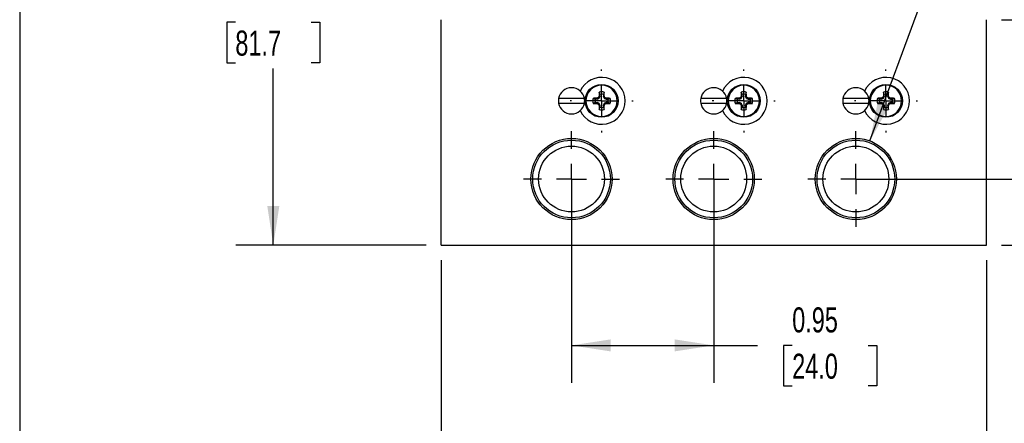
# Model space of a CAD drawing. Header units: inches. Extents: x 0.5 to 22.3, y 0.5 to 16.5.
# Tile 2 of 21: x 0.5 to 7, y 4.2 to 6.9. Entities that reach past the tile are written whole.
import ezdxf

# ---------------------------------------------------------------- set-up
doc = ezdxf.new("R2010")
doc.units = ezdxf.units.IN
doc.header["$LTSCALE"] = 2
doc.header["$MEASUREMENT"] = 0
doc.linetypes.add('SLD-Center', pattern=[0.75, 0.6, -0.05, 0.05, -0.05])
doc.linetypes.add('SLD-Solid', pattern=[0])
doc.layers.add('CENTER', color=40, linetype='SLD-Center')
doc.layers.add('DIMENSIONS', color=140, linetype='SLD-Solid', lineweight=25)
doc.layers.add('TEXT', color=140, linetype='SLD-Solid', lineweight=25)
doc.styles.add('SLDTEXTSTYLE0', font='TXT', dxfattribs={"width": 0.7})
doc.dimstyles.new('SLDDIMSTYLE0', dxfattribs={"dimtxt": 0.169922, "dimasz": 0.26, "dimexe": 0, "dimexo": 0.0625, "dimgap": 0.04248, "dimtad": 0, "dimtih": 1, "dimtoh": 1, "dimrnd": 1e-09, "dimzin": 12, "dimdsep": 46, "dimtxsty": 'SLDTEXTSTYLE0', "dimsah": 1, "dimcen": 0.09, "dimadec": 0, "dimazin": 3, "dimtfac": 1, "dimtofl": 0, "dimtmove": 0, "dimatfit": 3, "dimfxl": 0, "dimfrac": 2, "dimtolj": 1, "dimtzin": 12, "dimarcsym": 0})
doc.dimstyles.new('SLDDIMSTYLE1', dxfattribs={"dimtxt": 0.169922, "dimasz": 0.26, "dimexe": 0, "dimexo": 0.0625, "dimgap": 0.04248, "dimtad": 0, "dimtih": 1, "dimtoh": 1, "dimrnd": 1e-09, "dimdsep": 46, "dimtxsty": 'SLDTEXTSTYLE0', "dimsah": 1, "dimcen": 0.09, "dimadec": 0, "dimazin": 2, "dimtfac": 1, "dimtofl": 0, "dimtmove": 0, "dimatfit": 3, "dimfxl": 0, "dimfrac": 2, "dimtolj": 1, "dimtzin": 12, "dimarcsym": 0})
doc.dimstyles.new('SLDDIMSTYLE2', dxfattribs={"dimtxt": 0.169922, "dimasz": 0.26, "dimexe": 0, "dimexo": 0.0625, "dimgap": 0.04248, "dimtad": 0, "dimtih": 1, "dimtoh": 1, "dimrnd": 1e-09, "dimzin": 12, "dimdsep": 46, "dimtxsty": 'SLDTEXTSTYLE0', "dimsah": 1, "dimcen": 0, "dimadec": 0, "dimazin": 3, "dimtfac": 1, "dimtofl": 0, "dimtmove": 0, "dimatfit": 3, "dimfxl": 0, "dimfrac": 2, "dimtolj": 1, "dimtzin": 12, "dimarcsym": 0})
doc.dimstyles.new('SLDDIMSTYLE3', dxfattribs={"dimtxt": 0.169922, "dimasz": 0.26, "dimexe": 0, "dimexo": 0.0625, "dimgap": 0.04248, "dimtad": 0, "dimtih": 1, "dimtoh": 1, "dimrnd": 1e-09, "dimdsep": 46, "dimtxsty": 'SLDTEXTSTYLE0', "dimsah": 1, "dimcen": 0.09, "dimadec": 0, "dimazin": 2, "dimtfac": 1, "dimtmove": 0, "dimatfit": 0, "dimfxl": 0, "dimfrac": 2, "dimtolj": 1, "dimtzin": 12, "dimarcsym": 0})
doc.dimstyles.new('SLDDIMSTYLE4', dxfattribs={"dimtxt": 0.169922, "dimasz": 0.26, "dimexe": 0, "dimexo": 0.0625, "dimgap": 0.04248, "dimtad": 0, "dimtih": 1, "dimtoh": 1, "dimrnd": 1e-09, "dimzin": 4, "dimdsep": 46, "dimtxsty": 'SLDTEXTSTYLE0', "dimsah": 1, "dimcen": 0.09, "dimadec": 0, "dimazin": 1, "dimtfac": 1, "dimtofl": 0, "dimtmove": 0, "dimatfit": 3, "dimfxl": 0, "dimfrac": 2, "dimtolj": 1, "dimtzin": 12, "dimarcsym": 0})

# ---------------------------------------------------------------- blocks, each defined once
blk = doc.blocks.new('_D')
at = {"layer": 'DIMENSIONS'}
for p, q in [((3.7084, 8.5659), (1.9357, 8.5659)), ((2.1857, 8.5659), (2.1857, 7.1412)), ((1.9333, 6.8331), (1.8762, 6.8331)), ((1.8762, 6.8331), (1.8762, 6.563)), ((2.4382, 6.8331), (2.4953, 6.8331)), ((2.4953, 6.8331), (2.4953, 6.563)), ((1.8762, 6.563), (1.9333, 6.563)), ((2.4953, 6.563), (2.4382, 6.563)), ((2.1857, 5.3505), (2.1857, 6.525)), ((3.2018, 5.3505), (1.9357, 5.3505))]:
    blk.add_line(p, q, dxfattribs=at)
for points in [[(2.1857, 8.5659), (2.1457, 8.3059), (2.2257, 8.3059)], [(2.1857, 5.3505), (2.2257, 5.6105), (2.1457, 5.6105)]]:
    blk.add_solid(points, dxfattribs=at)
at = {"layer": 'DIMENSIONS', "char_height": 0.16667, "attachment_point": 1, "style": 'SLDTEXTSTYLE0'}
for s, insert in [('3.22', (1.9333, 7.086)), ('81.7', (1.9333, 6.7779))]:
    blk.add_mtext(s, dxfattribs=dict(at, insert=insert))
blk = doc.blocks.new('_D_3')
at = {"layer": 'DIMENSIONS'}
for p, q in [((6.1509, 6.0438), (6.9952, 8.3407)), ((6.9952, 8.3407), (7.4327, 8.3407))]:
    blk.add_line(p, q, dxfattribs=at)
blk.add_solid([(6.1509, 6.0438), (6.2782, 6.274), (6.2031, 6.3016)], dxfattribs=at)
at = {"layer": 'DIMENSIONS', "attachment_point": 1, "style": 'SLDTEXTSTYLE0'}
for s, insert, char_height in [('1/4" NPT', (7.9105, 8.6905), 0.16667), ('OUTLET PORTS', (7.5577, 8.4205), 0.166667), ('X3', (8.2642, 8.1504), 0.16667)]:
    blk.add_mtext(s, dxfattribs=dict(at, insert=insert, char_height=char_height))
blk = doc.blocks.new('_D_4')
at = {"layer": 'DIMENSIONS'}
for p, q in [((7.9183, 5.7905), (7.9183, 6.2905)), ((6.1578, 5.7905), (8.1683, 5.7905)), ((7.0268, 5.3505), (8.1683, 5.3505)), ((7.9183, 4.5414), (7.9183, 5.3505)), ((8.4183, 4.5414), (7.9183, 4.5414)), ((8.7247, 4.5414), (8.6676, 4.5414)), ((8.6676, 4.5414), (8.6676, 4.2713)), ((9.2296, 4.5414), (9.2867, 4.5414)), ((9.2867, 4.5414), (9.2867, 4.2713)), ((8.6676, 4.2713), (8.7247, 4.2713)), ((9.2867, 4.2713), (9.2296, 4.2713))]:
    blk.add_line(p, q, dxfattribs=at)
for points in [[(7.9183, 5.7905), (7.9583, 6.0505), (7.8783, 6.0505)], [(7.9183, 5.3505), (7.8783, 5.0905), (7.9583, 5.0905)]]:
    blk.add_solid(points, dxfattribs=at)
at = {"layer": 'DIMENSIONS', "char_height": 0.16667, "attachment_point": 1, "style": 'SLDTEXTSTYLE0'}
for s, insert in [('0.44', (8.7247, 4.7943)), ('11.2', (8.7247, 4.4862))]:
    blk.add_mtext(s, dxfattribs=dict(at, insert=insert))
blk = doc.blocks.new('_D_5')
at = {"layer": 'DIMENSIONS'}
for p, q in [((7.0268, 6.8505), (9.3604, 6.8505)), ((9.1104, 6.8505), (9.1104, 6.3595)), ((8.858, 6.0514), (8.8009, 6.0514)), ((8.8009, 6.0514), (8.8009, 5.7814)), ((9.3629, 6.0514), (9.42, 6.0514)), ((9.42, 6.0514), (9.42, 5.7814)), ((8.8009, 5.7814), (8.858, 5.7814)), ((9.42, 5.7814), (9.3629, 5.7814)), ((9.1104, 5.3505), (9.1104, 5.7433)), ((7.0268, 5.3505), (9.3604, 5.3505))]:
    blk.add_line(p, q, dxfattribs=at)
for points in [[(9.1104, 6.8505), (9.0704, 6.5905), (9.1504, 6.5905)], [(9.1104, 5.3505), (9.1504, 5.6105), (9.0704, 5.6105)]]:
    blk.add_solid(points, dxfattribs=at)
at = {"layer": 'DIMENSIONS', "char_height": 0.16667, "attachment_point": 1, "style": 'SLDTEXTSTYLE0'}
for s, insert in [('1.50', (8.858, 6.3043)), ('38.1', (8.858, 5.9962))]:
    blk.add_mtext(s, dxfattribs=dict(at, insert=insert))
blk = doc.blocks.new('_D_6')
at = {"layer": 'DIMENSIONS'}
for p, q in [((4.1678, 5.6905), (4.1678, 4.4337)), ((5.1128, 5.6905), (5.1128, 4.4337)), ((4.1678, 4.6837), (5.1128, 4.6837)), ((5.1128, 4.6837), (5.4043, 4.6837)), ((5.6346, 4.6837), (5.5775, 4.6837)), ((5.5775, 4.6837), (5.5775, 4.4136)), ((6.1395, 4.6837), (6.1966, 4.6837)), ((6.1966, 4.6837), (6.1966, 4.4136)), ((5.5775, 4.4136), (5.6346, 4.4136)), ((6.1966, 4.4136), (6.1395, 4.4136))]:
    blk.add_line(p, q, dxfattribs=at)
for points in [[(4.1678, 4.6837), (4.4278, 4.6437), (4.4278, 4.7237)], [(5.1128, 4.6837), (4.8528, 4.7237), (4.8528, 4.6437)]]:
    blk.add_solid(points, dxfattribs=at)
at = {"layer": 'DIMENSIONS', "char_height": 0.16667, "attachment_point": 1, "style": 'SLDTEXTSTYLE0'}
for s, insert in [('0.95', (5.6346, 4.9366)), ('24.0', (5.6346, 4.6285))]:
    blk.add_mtext(s, dxfattribs=dict(at, insert=insert))
blk = doc.blocks.new('_D_7')
at = {"layer": 'DIMENSIONS'}
for p, q in [((3.3018, 5.2505), (3.3018, 3.1627)), ((6.9268, 5.2505), (6.9268, 3.1627)), ((3.3018, 3.4127), (4.6009, 3.4127)), ((4.8312, 3.4127), (4.7741, 3.4127)), ((4.7741, 3.4127), (4.7741, 3.1426)), ((5.3361, 3.4127), (5.3932, 3.4127)), ((5.3932, 3.4127), (5.3932, 3.1426)), ((6.9268, 3.4127), (5.5664, 3.4127)), ((4.7741, 3.1426), (4.8312, 3.1426)), ((5.3932, 3.1426), (5.3361, 3.1426))]:
    blk.add_line(p, q, dxfattribs=at)
for points in [[(3.3018, 3.4127), (3.5618, 3.3727), (3.5618, 3.4527)], [(6.9268, 3.4127), (6.6668, 3.4527), (6.6668, 3.3727)]]:
    blk.add_solid(points, dxfattribs=at)
at = {"layer": 'DIMENSIONS', "char_height": 0.16667, "attachment_point": 1, "style": 'SLDTEXTSTYLE0'}
for s, insert in [('3.63', (4.8312, 3.6656)), ('92.1', (4.8312, 3.3575))]:
    blk.add_mtext(s, dxfattribs=dict(at, insert=insert))
blk = doc.blocks.new('SW_CENTERMARKSYMBOL_0')
at = {"layer": 'CENTER', "color": 0}
for p, q in [((0, 0.2), (0, 0.2095)), ((0, 0), (0, 0.1)), ((-0.2, 0), (-0.2095, 0)), ((0, 0), (-0.1, 0)), ((0, 0), (0, -0.1)), ((0, 0), (0.1, 0)), ((0.2, 0), (0.2095, 0)), ((0, -0.2), (0, -0.2095))]:
    blk.add_line(p, q, dxfattribs=at)
blk = doc.blocks.new('SW_CENTERMARKSYMBOL_1')
at = {"layer": 'CENTER', "color": 0}
for p, q in [((0, 0.2), (0, 0.2095)), ((0, 0), (0, 0.1)), ((-0.2, 0), (-0.2095, 0)), ((0, 0), (-0.1, 0)), ((0, 0), (0, -0.1)), ((0, 0), (0.1, 0)), ((0.2, 0), (0.2095, 0)), ((0, -0.2), (0, -0.2095))]:
    blk.add_line(p, q, dxfattribs=at)
blk = doc.blocks.new('SW_CENTERMARKSYMBOL_2')
at = {"layer": 'CENTER', "color": 0}
for p, q in [((0, 0.2), (0, 0.2095)), ((0, 0), (0, 0.1)), ((-0.2, 0), (-0.2095, 0)), ((0, 0), (-0.1, 0)), ((0, 0), (0, -0.1)), ((0, 0), (0.1, 0)), ((0.2, 0), (0.2095, 0)), ((0, -0.2), (0, -0.2095))]:
    blk.add_line(p, q, dxfattribs=at)
blk = doc.blocks.new('SW_CENTERMARKSYMBOL_3')
at = {"layer": 'CENTER', "color": 0}
for p, q in [((0, 0.2), (0, 0.319)), ((0, 0), (0, 0.1)), ((-0.2, 0), (-0.319, 0)), ((0, 0), (-0.1, 0)), ((0, 0), (0, -0.1)), ((0, 0), (0.1, 0)), ((0.2, 0), (0.319, 0)), ((0, -0.2), (0, -0.319))]:
    blk.add_line(p, q, dxfattribs=at)
blk = doc.blocks.new('SW_CENTERMARKSYMBOL_4')
at = {"layer": 'CENTER', "color": 0}
for p, q in [((0, 0.2), (0, 0.319)), ((0, 0), (0, 0.1)), ((-0.2, 0), (-0.319, 0)), ((0, 0), (-0.1, 0)), ((0, 0), (0, -0.1)), ((0, 0), (0.1, 0)), ((0.2, 0), (0.319, 0)), ((0, -0.2), (0, -0.319))]:
    blk.add_line(p, q, dxfattribs=at)
blk = doc.blocks.new('SW_CENTERMARKSYMBOL_5')
at = {"layer": 'CENTER', "color": 0}
for p, q in [((0, 0.2), (0, 0.319)), ((0, 0), (0, 0.1)), ((-0.2, 0), (-0.319, 0)), ((0, 0), (-0.1, 0)), ((0, 0), (0, -0.1)), ((0, 0), (0.1, 0)), ((0.2, 0), (0.319, 0)), ((0, -0.2), (0, -0.319))]:
    blk.add_line(p, q, dxfattribs=at)

msp = doc.modelspace()

# ---------------------------------------------------------------- linework, layer by layer
for p, q in [((3.3018, 5.3505), (3.3018, 6.8505)), ((6.9268, 5.3505), (6.9268, 6.8505)), ((4.3563, 6.3532), (4.3513, 6.3677)), ((4.3563, 6.3412), (4.3563, 6.3532)), ((4.3844, 6.3677), (4.3794, 6.3532)), ((4.3794, 6.3532), (4.3794, 6.3412)), ((5.3013, 6.3532), (5.2963, 6.3677)), ((5.3013, 6.3412), (5.3013, 6.3532)), ((5.3294, 6.3677), (5.3244, 6.3532)), ((5.3244, 6.3532), (5.3244, 6.3412)), ((6.2463, 6.3532), (6.2413, 6.3677)), ((6.2463, 6.3412), (6.2463, 6.3532)), ((6.2744, 6.3677), (6.2694, 6.3532)), ((6.2694, 6.3532), (6.2694, 6.3412)), ((4.254, 6.3255), (4.0816, 6.3255)), ((4.0816, 6.2955), (4.254, 6.2955)), ((4.3106, 6.327), (4.3251, 6.322)), ((4.3251, 6.2989), (4.3106, 6.2939)), ((4.3371, 6.322), (4.3251, 6.322)), ((4.3251, 6.2989), (4.3371, 6.2989)), ((4.3371, 6.322), (4.3359, 6.3276)), ((4.3359, 6.2933), (4.3371, 6.2989)), ((4.3384, 6.3223), (4.3373, 6.3279)), ((4.3373, 6.293), (4.3384, 6.2986)), ((4.3384, 6.3223), (4.3495, 6.3269)), ((4.3495, 6.294), (4.3384, 6.2986)), ((4.3495, 6.3269), (4.3451, 6.3312)), ((4.3451, 6.2897), (4.3495, 6.294)), ((4.3514, 6.3288), (4.347, 6.3331)), ((4.3514, 6.2921), (4.347, 6.2878)), ((4.356, 6.3399), (4.3504, 6.341)), ((4.3563, 6.3412), (4.3507, 6.3423)), ((4.3514, 6.3288), (4.356, 6.3399)), ((4.356, 6.281), (4.3514, 6.2921)), ((4.3794, 6.3412), (4.385, 6.3423)), ((4.3796, 6.3399), (4.3853, 6.341)), ((4.3796, 6.3399), (4.3842, 6.3288)), ((4.3842, 6.2921), (4.3796, 6.281)), ((4.3842, 6.3288), (4.3886, 6.3331)), ((4.3886, 6.2878), (4.3842, 6.2921)), ((4.3905, 6.3312), (4.3861, 6.3269)), ((4.3861, 6.3269), (4.3972, 6.3223)), ((4.3972, 6.2986), (4.3861, 6.294)), ((4.3905, 6.2897), (4.3861, 6.294)), ((4.3984, 6.3279), (4.3972, 6.3223)), ((4.3984, 6.293), (4.3972, 6.2986)), ((4.3997, 6.3276), (4.3986, 6.322)), ((4.3986, 6.322), (4.4106, 6.322)), ((4.3997, 6.2933), (4.3986, 6.2989)), ((4.4106, 6.2989), (4.3986, 6.2989)), ((4.4106, 6.322), (4.4251, 6.327)), ((4.4251, 6.2939), (4.4106, 6.2989)), ((5.199, 6.3255), (5.0266, 6.3255)), ((5.0266, 6.2955), (5.199, 6.2955)), ((5.2556, 6.327), (5.2701, 6.322)), ((5.2701, 6.2989), (5.2556, 6.2939)), ((5.2821, 6.322), (5.2701, 6.322)), ((5.2701, 6.2989), (5.2821, 6.2989)), ((5.2821, 6.322), (5.2809, 6.3276)), ((5.2809, 6.2933), (5.2821, 6.2989)), ((5.2834, 6.3223), (5.2823, 6.3279)), ((5.2823, 6.293), (5.2834, 6.2986)), ((5.2834, 6.3223), (5.2945, 6.3269)), ((5.2945, 6.294), (5.2834, 6.2986)), ((5.2945, 6.3269), (5.2901, 6.3312)), ((5.2901, 6.2897), (5.2945, 6.294)), ((5.2964, 6.3288), (5.292, 6.3331)), ((5.2964, 6.2921), (5.292, 6.2878)), ((5.301, 6.3399), (5.2954, 6.341)), ((5.3013, 6.3412), (5.2957, 6.3423)), ((5.2964, 6.3288), (5.301, 6.3399)), ((5.301, 6.281), (5.2964, 6.2921)), ((5.3244, 6.3412), (5.33, 6.3423)), ((5.3246, 6.3399), (5.3303, 6.341)), ((5.3246, 6.3399), (5.3292, 6.3288)), ((5.3292, 6.2921), (5.3246, 6.281)), ((5.3292, 6.3288), (5.3336, 6.3331)), ((5.3336, 6.2878), (5.3292, 6.2921)), ((5.3355, 6.3312), (5.3311, 6.3269)), ((5.3311, 6.3269), (5.3422, 6.3223)), ((5.3422, 6.2986), (5.3311, 6.294)), ((5.3355, 6.2897), (5.3311, 6.294)), ((5.3434, 6.3279), (5.3422, 6.3223)), ((5.3434, 6.293), (5.3422, 6.2986)), ((5.3447, 6.3276), (5.3436, 6.322)), ((5.3436, 6.322), (5.3556, 6.322)), ((5.3447, 6.2933), (5.3436, 6.2989)), ((5.3556, 6.2989), (5.3436, 6.2989)), ((5.3556, 6.322), (5.3701, 6.327)), ((5.3701, 6.2939), (5.3556, 6.2989)), ((6.144, 6.3255), (5.9716, 6.3255)), ((5.9716, 6.2955), (6.144, 6.2955)), ((6.2006, 6.327), (6.2151, 6.322)), ((6.2151, 6.2989), (6.2006, 6.2939)), ((6.2271, 6.322), (6.2151, 6.322)), ((6.2151, 6.2989), (6.2271, 6.2989)), ((6.2271, 6.322), (6.2259, 6.3276)), ((6.2259, 6.2933), (6.2271, 6.2989)), ((6.2284, 6.3223), (6.2273, 6.3279)), ((6.2273, 6.293), (6.2284, 6.2986)), ((6.2284, 6.3223), (6.2395, 6.3269)), ((6.2395, 6.294), (6.2284, 6.2986)), ((6.2395, 6.3269), (6.2351, 6.3312)), ((6.2351, 6.2897), (6.2395, 6.294)), ((6.2414, 6.3288), (6.237, 6.3331)), ((6.2414, 6.2921), (6.237, 6.2878)), ((6.246, 6.3399), (6.2404, 6.341)), ((6.2463, 6.3412), (6.2407, 6.3423)), ((6.2414, 6.3288), (6.246, 6.3399)), ((6.246, 6.281), (6.2414, 6.2921)), ((6.2694, 6.3412), (6.275, 6.3423)), ((6.2696, 6.3399), (6.2753, 6.341)), ((6.2696, 6.3399), (6.2742, 6.3288)), ((6.2742, 6.2921), (6.2696, 6.281)), ((6.2742, 6.3288), (6.2786, 6.3331)), ((6.2786, 6.2878), (6.2742, 6.2921)), ((6.2805, 6.3312), (6.2761, 6.3269)), ((6.2761, 6.3269), (6.2872, 6.3223)), ((6.2872, 6.2986), (6.2761, 6.294)), ((6.2805, 6.2897), (6.2761, 6.294)), ((6.2884, 6.3279), (6.2872, 6.3223)), ((6.2884, 6.293), (6.2872, 6.2986)), ((6.2897, 6.3276), (6.2886, 6.322)), ((6.2886, 6.322), (6.3006, 6.322)), ((6.2897, 6.2933), (6.2886, 6.2989)), ((6.3006, 6.2989), (6.2886, 6.2989)), ((6.3006, 6.322), (6.3151, 6.327)), ((6.3151, 6.2939), (6.3006, 6.2989)), ((4.356, 6.281), (4.3504, 6.2799)), ((4.3563, 6.2797), (4.3507, 6.2786)), ((4.3513, 6.2532), (4.3563, 6.2677)), ((4.3563, 6.2797), (4.3563, 6.2677)), ((4.385, 6.2786), (4.3794, 6.2797)), ((4.3794, 6.2797), (4.3794, 6.2677)), ((4.3794, 6.2677), (4.3844, 6.2532)), ((4.3853, 6.2799), (4.3796, 6.281)), ((5.301, 6.281), (5.2954, 6.2799)), ((5.3013, 6.2797), (5.2957, 6.2786)), ((5.2963, 6.2532), (5.3013, 6.2677)), ((5.3013, 6.2797), (5.3013, 6.2677)), ((5.33, 6.2786), (5.3244, 6.2797)), ((5.3244, 6.2797), (5.3244, 6.2677)), ((5.3244, 6.2677), (5.3294, 6.2532)), ((5.3303, 6.2799), (5.3246, 6.281)), ((6.246, 6.281), (6.2404, 6.2799)), ((6.2463, 6.2797), (6.2407, 6.2786)), ((6.2413, 6.2532), (6.2463, 6.2677)), ((6.2463, 6.2797), (6.2463, 6.2677)), ((6.275, 6.2786), (6.2694, 6.2797)), ((6.2694, 6.2797), (6.2694, 6.2677)), ((6.2694, 6.2677), (6.2744, 6.2532)), ((6.2753, 6.2799), (6.2696, 6.281)), ((3.3018, 5.3505), (6.9268, 5.3505))]:
    msp.add_line(p, q)
for centre, radius in [((4.3678, 6.3105), 0.1095), ((5.3128, 6.3105), 0.1095), ((6.2578, 6.3105), 0.1095), ((4.1678, 5.7905), 0.2699), ((4.1678, 5.7905), 0.2582), ((5.1128, 5.7905), 0.2699), ((5.1128, 5.7905), 0.2582), ((6.0578, 5.7905), 0.2699), ((6.0578, 5.7905), 0.2582), ((4.1678, 5.7905), 0.219), ((5.1128, 5.7905), 0.219), ((6.0578, 5.7905), 0.219)]:
    msp.add_circle(centre, radius)
for centre, radius, start, end in [((4.3678, 6.3105), 0.156, 204.72451, 155.27549), ((5.3128, 6.3105), 0.156, 204.72451, 155.27549), ((6.2578, 6.3105), 0.156, 204.72451, 155.27549), ((4.1678, 6.3105), 0.0875, 9.87089, 170.12911), ((4.3678, 6.3105), 0.0596, 90, 106.12547), ((4.3678, 6.3105), 0.0443, 74.87886, 105.12114), ((4.3678, 6.3105), 0.0596, 73.87453, 90), ((5.1128, 6.3105), 0.0875, 9.87089, 170.12911), ((5.3128, 6.3105), 0.0596, 90, 106.12547), ((5.3128, 6.3105), 0.0443, 74.87886, 105.12114), ((5.3128, 6.3105), 0.0596, 73.87453, 90), ((6.0578, 6.3105), 0.0875, 9.87089, 170.12911), ((6.2578, 6.3105), 0.0596, 90, 106.12547), ((6.2578, 6.3105), 0.0443, 74.87886, 105.12114), ((6.2578, 6.3105), 0.0596, 73.87453, 90), ((4.1678, 6.3105), 0.0875, 170.12911, 180), ((4.1678, 6.3105), 0.0875, 180, 189.87089), ((4.1678, 6.3105), 0.0875, 189.87089, 350.12911), ((4.1678, 6.3105), 0.0875, 0, 9.87089), ((4.1678, 6.3105), 0.0875, 350.12911, 0), ((4.3678, 6.3105), 0.0596, 163.87453, 196.12547), ((4.3678, 6.3105), 0.0443, 164.87886, 195.12114), ((4.3678, 6.3105), 0.0443, 0, 15.12114), ((4.3678, 6.3105), 0.0443, 344.87886, 0), ((4.3678, 6.3105), 0.0596, 0, 16.12547), ((4.3678, 6.3105), 0.0596, 343.87453, 0), ((5.1128, 6.3105), 0.0875, 170.12911, 180), ((5.1128, 6.3105), 0.0875, 180, 189.87089), ((5.1128, 6.3105), 0.0875, 189.87089, 350.12911), ((5.1128, 6.3105), 0.0875, 0, 9.87089), ((5.1128, 6.3105), 0.0875, 350.12911, 0), ((5.3128, 6.3105), 0.0596, 163.87453, 196.12547), ((5.3128, 6.3105), 0.0443, 164.87886, 195.12114), ((5.3128, 6.3105), 0.0443, 0, 15.12114), ((5.3128, 6.3105), 0.0443, 344.87886, 0), ((5.3128, 6.3105), 0.0596, 0, 16.12547), ((5.3128, 6.3105), 0.0596, 343.87453, 0), ((6.0578, 6.3105), 0.0875, 170.12911, 180), ((6.0578, 6.3105), 0.0875, 180, 189.87089), ((6.0578, 6.3105), 0.0875, 189.87089, 350.12911), ((6.0578, 6.3105), 0.0875, 0, 9.87089), ((6.0578, 6.3105), 0.0875, 350.12911, 0), ((6.2578, 6.3105), 0.0596, 163.87453, 196.12547), ((6.2578, 6.3105), 0.0443, 164.87886, 195.12114), ((6.2578, 6.3105), 0.0443, 0, 15.12114), ((6.2578, 6.3105), 0.0443, 344.87886, 0), ((6.2578, 6.3105), 0.0596, 0, 16.12547), ((6.2578, 6.3105), 0.0596, 343.87453, 0), ((4.3678, 6.3105), 0.0596, 253.87453, 270), ((4.3678, 6.3105), 0.0443, 254.87886, 285.12114), ((4.3678, 6.3105), 0.0596, 270, 286.12547), ((5.3128, 6.3105), 0.0596, 253.87453, 270), ((5.3128, 6.3105), 0.0443, 254.87886, 285.12114), ((5.3128, 6.3105), 0.0596, 270, 286.12547), ((6.2578, 6.3105), 0.0596, 253.87453, 270), ((6.2578, 6.3105), 0.0443, 254.87886, 285.12114), ((6.2578, 6.3105), 0.0596, 270, 286.12547)]:
    msp.add_arc(centre, radius, start, end)
for points, knots in [([(4.3678, 6.4144), (4.3105, 6.4144), (4.2639, 6.3678), (4.2639, 6.2531), (4.3105, 6.2065), (4.3678, 6.2065)], [0, 0, 0, 0, 0.5, 0.5, 1, 1, 1, 1]), ([(4.3678, 6.2065), (4.4252, 6.2065), (4.4717, 6.2531), (4.4717, 6.3678), (4.4252, 6.4144), (4.3678, 6.4144)], [0, 0, 0, 0, 0.5, 0.5, 1, 1, 1, 1]), ([(5.3128, 6.4144), (5.2555, 6.4144), (5.2089, 6.3678), (5.2089, 6.2531), (5.2555, 6.2065), (5.3128, 6.2065)], [0, 0, 0, 0, 0.5, 0.5, 1, 1, 1, 1]), ([(5.3128, 6.2065), (5.3702, 6.2065), (5.4167, 6.2531), (5.4167, 6.3678), (5.3702, 6.4144), (5.3128, 6.4144)], [0, 0, 0, 0, 0.5, 0.5, 1, 1, 1, 1]), ([(6.2578, 6.4144), (6.2005, 6.4144), (6.1539, 6.3678), (6.1539, 6.2531), (6.2005, 6.2065), (6.2578, 6.2065)], [0, 0, 0, 0, 0.5, 0.5, 1, 1, 1, 1]), ([(6.2578, 6.2065), (6.3152, 6.2065), (6.3617, 6.2531), (6.3617, 6.3678), (6.3152, 6.4144), (6.2578, 6.4144)], [0, 0, 0, 0, 0.5, 0.5, 1, 1, 1, 1]), ([(4.3513, 6.3677), (4.3512, 6.3656), (4.3511, 6.3615), (4.3509, 6.3552), (4.3508, 6.3488), (4.3507, 6.3445), (4.3507, 6.3423)], [0, 0, 0, 0, 0.250188, 0.5, 0.749812, 1, 1, 1, 1]), ([(4.385, 6.3423), (4.3849, 6.3445), (4.3849, 6.3488), (4.3847, 6.3552), (4.3846, 6.3615), (4.3844, 6.3656), (4.3844, 6.3677)], [0, 0, 0, 0, 0.2501883, 0.5, 0.7498117, 1, 1, 1, 1]), ([(5.2963, 6.3677), (5.2962, 6.3656), (5.2961, 6.3615), (5.2959, 6.3552), (5.2958, 6.3488), (5.2957, 6.3445), (5.2957, 6.3423)], [0, 0, 0, 0, 0.250188, 0.5, 0.749812, 1, 1, 1, 1]), ([(5.33, 6.3423), (5.3299, 6.3445), (5.3299, 6.3488), (5.3297, 6.3552), (5.3296, 6.3615), (5.3294, 6.3656), (5.3294, 6.3677)], [0, 0, 0, 0, 0.250188, 0.5, 0.749812, 1, 1, 1, 1]), ([(6.2413, 6.3677), (6.2412, 6.3656), (6.2411, 6.3615), (6.2409, 6.3552), (6.2408, 6.3488), (6.2407, 6.3445), (6.2407, 6.3423)], [0, 0, 0, 0, 0.250188, 0.5, 0.749812, 1, 1, 1, 1]), ([(6.275, 6.3423), (6.2749, 6.3445), (6.2749, 6.3488), (6.2747, 6.3552), (6.2746, 6.3615), (6.2744, 6.3656), (6.2744, 6.3677)], [0, 0, 0, 0, 0.2501883, 0.5, 0.7498117, 1, 1, 1, 1]), ([(4.3359, 6.3276), (4.3338, 6.3276), (4.3295, 6.3275), (4.3231, 6.3274), (4.3168, 6.3272), (4.3126, 6.3271), (4.3106, 6.327)], [0, 0, 0, 0, 0.250188, 0.5, 0.749812, 1, 1, 1, 1]), ([(4.3106, 6.2939), (4.3126, 6.2938), (4.3168, 6.2937), (4.3231, 6.2936), (4.3295, 6.2934), (4.3338, 6.2933), (4.3359, 6.2933)], [0, 0, 0, 0, 0.250188, 0.5, 0.749812, 1, 1, 1, 1]), ([(4.4251, 6.327), (4.423, 6.3271), (4.4188, 6.3272), (4.4125, 6.3274), (4.4061, 6.3275), (4.4018, 6.3276), (4.3997, 6.3276)], [0, 0, 0, 0, 0.250188, 0.5, 0.749812, 1, 1, 1, 1]), ([(4.3997, 6.2933), (4.4018, 6.2933), (4.4061, 6.2934), (4.4125, 6.2936), (4.4188, 6.2937), (4.423, 6.2938), (4.4251, 6.2939)], [0, 0, 0, 0, 0.250188, 0.5, 0.749812, 1, 1, 1, 1]), ([(5.2809, 6.3276), (5.2788, 6.3276), (5.2745, 6.3275), (5.2681, 6.3274), (5.2618, 6.3272), (5.2576, 6.3271), (5.2556, 6.327)], [0, 0, 0, 0, 0.250188, 0.5, 0.749812, 1, 1, 1, 1]), ([(5.2556, 6.2939), (5.2576, 6.2938), (5.2618, 6.2937), (5.2681, 6.2936), (5.2745, 6.2934), (5.2788, 6.2933), (5.2809, 6.2933)], [0, 0, 0, 0, 0.250188, 0.5, 0.749812, 1, 1, 1, 1]), ([(5.3701, 6.327), (5.368, 6.3271), (5.3638, 6.3272), (5.3575, 6.3274), (5.3511, 6.3275), (5.3468, 6.3276), (5.3447, 6.3276)], [0, 0, 0, 0, 0.250188, 0.5, 0.749812, 1, 1, 1, 1]), ([(5.3447, 6.2933), (5.3468, 6.2933), (5.3511, 6.2934), (5.3575, 6.2936), (5.3638, 6.2937), (5.368, 6.2938), (5.3701, 6.2939)], [0, 0, 0, 0, 0.2501883, 0.5, 0.7498117, 1, 1, 1, 1]), ([(6.2259, 6.3276), (6.2238, 6.3276), (6.2195, 6.3275), (6.2131, 6.3274), (6.2068, 6.3272), (6.2026, 6.3271), (6.2006, 6.327)], [0, 0, 0, 0, 0.250188, 0.5, 0.749812, 1, 1, 1, 1]), ([(6.2006, 6.2939), (6.2026, 6.2938), (6.2068, 6.2937), (6.2131, 6.2936), (6.2195, 6.2934), (6.2238, 6.2933), (6.2259, 6.2933)], [0, 0, 0, 0, 0.250188, 0.5, 0.749812, 1, 1, 1, 1]), ([(6.3151, 6.327), (6.313, 6.3271), (6.3088, 6.3272), (6.3025, 6.3274), (6.2961, 6.3275), (6.2918, 6.3276), (6.2897, 6.3276)], [0, 0, 0, 0, 0.250188, 0.5, 0.749812, 1, 1, 1, 1]), ([(6.2897, 6.2933), (6.2918, 6.2933), (6.2961, 6.2934), (6.3025, 6.2936), (6.3088, 6.2937), (6.313, 6.2938), (6.3151, 6.2939)], [0, 0, 0, 0, 0.2501883, 0.5, 0.7498117, 1, 1, 1, 1]), ([(4.3507, 6.2786), (4.3507, 6.2764), (4.3508, 6.2721), (4.3509, 6.2657), (4.3511, 6.2594), (4.3512, 6.2553), (4.3513, 6.2532)], [0, 0, 0, 0, 0.250188, 0.5, 0.749812, 1, 1, 1, 1]), ([(4.3844, 6.2532), (4.3844, 6.2553), (4.3846, 6.2594), (4.3847, 6.2657), (4.3849, 6.2721), (4.3849, 6.2764), (4.385, 6.2786)], [0, 0, 0, 0, 0.2501883, 0.5, 0.7498117, 1, 1, 1, 1]), ([(5.2957, 6.2786), (5.2957, 6.2764), (5.2958, 6.2721), (5.2959, 6.2657), (5.2961, 6.2594), (5.2962, 6.2553), (5.2963, 6.2532)], [0, 0, 0, 0, 0.250188, 0.5, 0.749812, 1, 1, 1, 1]), ([(5.3294, 6.2532), (5.3294, 6.2553), (5.3296, 6.2594), (5.3297, 6.2657), (5.3299, 6.2721), (5.3299, 6.2764), (5.33, 6.2786)], [0, 0, 0, 0, 0.250188, 0.5, 0.749812, 1, 1, 1, 1]), ([(6.2407, 6.2786), (6.2407, 6.2764), (6.2408, 6.2721), (6.2409, 6.2657), (6.2411, 6.2594), (6.2412, 6.2553), (6.2413, 6.2532)], [0, 0, 0, 0, 0.250188, 0.5, 0.749812, 1, 1, 1, 1]), ([(6.2744, 6.2532), (6.2744, 6.2553), (6.2746, 6.2594), (6.2747, 6.2657), (6.2749, 6.2721), (6.2749, 6.2764), (6.275, 6.2786)], [0, 0, 0, 0, 0.250188, 0.5, 0.749812, 1, 1, 1, 1])]:
    msp.add_open_spline(points, degree=3, knots=knots)
for points in [[(4.3373, 6.3279), (4.3368, 6.3277), (4.3364, 6.3276), (4.3359, 6.3276)], [(4.3359, 6.2933), (4.3364, 6.2933), (4.3368, 6.2932), (4.3373, 6.293)], [(4.3384, 6.3223), (4.338, 6.3221), (4.3375, 6.322), (4.3371, 6.322)], [(4.3371, 6.2989), (4.3375, 6.2989), (4.338, 6.2988), (4.3384, 6.2986)], [(4.3451, 6.3312), (4.3438, 6.3307), (4.3412, 6.3296), (4.3386, 6.3285), (4.3373, 6.3279)], [(4.3373, 6.293), (4.3386, 6.2925), (4.3412, 6.2913), (4.3438, 6.2902), (4.3451, 6.2897)], [(4.3451, 6.3312), (4.346, 6.3316), (4.3467, 6.3323), (4.347, 6.3331)], [(4.347, 6.2878), (4.3467, 6.2886), (4.346, 6.2893), (4.3451, 6.2897)], [(4.3504, 6.341), (4.3498, 6.3397), (4.3487, 6.3371), (4.3476, 6.3344), (4.347, 6.3331)], [(4.347, 6.2878), (4.3476, 6.2865), (4.3487, 6.2838), (4.3498, 6.2812), (4.3504, 6.2799)], [(4.3514, 6.3288), (4.351, 6.3279), (4.3503, 6.3272), (4.3495, 6.3269)], [(4.3495, 6.294), (4.3503, 6.2937), (4.351, 6.293), (4.3514, 6.2921)], [(4.3507, 6.3423), (4.3506, 6.3419), (4.3505, 6.3414), (4.3504, 6.341)], [(4.3563, 6.3412), (4.3563, 6.3408), (4.3562, 6.3403), (4.356, 6.3399)], [(4.3796, 6.3399), (4.3795, 6.3403), (4.3794, 6.3408), (4.3794, 6.3412)], [(4.3861, 6.3269), (4.3853, 6.3272), (4.3846, 6.3279), (4.3842, 6.3288)], [(4.3842, 6.2921), (4.3846, 6.293), (4.3853, 6.2937), (4.3861, 6.294)], [(4.3853, 6.341), (4.3851, 6.3414), (4.385, 6.3419), (4.385, 6.3423)], [(4.3886, 6.3331), (4.388, 6.3344), (4.3869, 6.3371), (4.3858, 6.3397), (4.3853, 6.341)], [(4.3853, 6.2799), (4.3858, 6.2812), (4.3869, 6.2838), (4.388, 6.2865), (4.3886, 6.2878)], [(4.3886, 6.3331), (4.389, 6.3323), (4.3896, 6.3316), (4.3905, 6.3312)], [(4.3905, 6.2897), (4.3896, 6.2893), (4.389, 6.2886), (4.3886, 6.2878)], [(4.3984, 6.3279), (4.397, 6.3285), (4.3944, 6.3296), (4.3918, 6.3307), (4.3905, 6.3312)], [(4.3905, 6.2897), (4.3918, 6.2902), (4.3944, 6.2913), (4.397, 6.2925), (4.3984, 6.293)], [(4.3986, 6.322), (4.3981, 6.322), (4.3977, 6.3221), (4.3972, 6.3223)], [(4.3972, 6.2986), (4.3977, 6.2988), (4.3981, 6.2989), (4.3986, 6.2989)], [(4.3997, 6.3276), (4.3992, 6.3276), (4.3988, 6.3277), (4.3984, 6.3279)], [(4.3984, 6.293), (4.3988, 6.2932), (4.3992, 6.2933), (4.3997, 6.2933)], [(5.2823, 6.3279), (5.2818, 6.3277), (5.2814, 6.3276), (5.2809, 6.3276)], [(5.2809, 6.2933), (5.2814, 6.2933), (5.2818, 6.2932), (5.2823, 6.293)], [(5.2834, 6.3223), (5.283, 6.3221), (5.2825, 6.322), (5.2821, 6.322)], [(5.2821, 6.2989), (5.2825, 6.2989), (5.283, 6.2988), (5.2834, 6.2986)], [(5.2901, 6.3312), (5.2888, 6.3307), (5.2862, 6.3296), (5.2836, 6.3285), (5.2823, 6.3279)], [(5.2823, 6.293), (5.2836, 6.2925), (5.2862, 6.2913), (5.2888, 6.2902), (5.2901, 6.2897)], [(5.2901, 6.3312), (5.291, 6.3316), (5.2917, 6.3323), (5.292, 6.3331)], [(5.292, 6.2878), (5.2917, 6.2886), (5.291, 6.2893), (5.2901, 6.2897)], [(5.2954, 6.341), (5.2948, 6.3397), (5.2937, 6.3371), (5.2926, 6.3344), (5.292, 6.3331)], [(5.292, 6.2878), (5.2926, 6.2865), (5.2937, 6.2838), (5.2948, 6.2812), (5.2954, 6.2799)], [(5.2964, 6.3288), (5.296, 6.3279), (5.2953, 6.3272), (5.2945, 6.3269)], [(5.2945, 6.294), (5.2953, 6.2937), (5.296, 6.293), (5.2964, 6.2921)], [(5.2957, 6.3423), (5.2956, 6.3419), (5.2955, 6.3414), (5.2954, 6.341)], [(5.3013, 6.3412), (5.3013, 6.3408), (5.3012, 6.3403), (5.301, 6.3399)], [(5.3246, 6.3399), (5.3245, 6.3403), (5.3244, 6.3408), (5.3244, 6.3412)], [(5.3311, 6.3269), (5.3303, 6.3272), (5.3296, 6.3279), (5.3292, 6.3288)], [(5.3292, 6.2921), (5.3296, 6.293), (5.3303, 6.2937), (5.3311, 6.294)], [(5.3303, 6.341), (5.3301, 6.3414), (5.33, 6.3419), (5.33, 6.3423)], [(5.3336, 6.3331), (5.333, 6.3344), (5.3319, 6.3371), (5.3308, 6.3397), (5.3303, 6.341)], [(5.3303, 6.2799), (5.3308, 6.2812), (5.3319, 6.2838), (5.333, 6.2865), (5.3336, 6.2878)], [(5.3336, 6.3331), (5.334, 6.3323), (5.3346, 6.3316), (5.3355, 6.3312)], [(5.3355, 6.2897), (5.3346, 6.2893), (5.334, 6.2886), (5.3336, 6.2878)], [(5.3434, 6.3279), (5.342, 6.3285), (5.3394, 6.3296), (5.3368, 6.3307), (5.3355, 6.3312)], [(5.3355, 6.2897), (5.3368, 6.2902), (5.3394, 6.2913), (5.342, 6.2925), (5.3434, 6.293)], [(5.3436, 6.322), (5.3431, 6.322), (5.3427, 6.3221), (5.3422, 6.3223)], [(5.3422, 6.2986), (5.3427, 6.2988), (5.3431, 6.2989), (5.3436, 6.2989)], [(5.3447, 6.3276), (5.3442, 6.3276), (5.3438, 6.3277), (5.3434, 6.3279)], [(5.3434, 6.293), (5.3438, 6.2932), (5.3442, 6.2933), (5.3447, 6.2933)], [(6.2273, 6.3279), (6.2268, 6.3277), (6.2264, 6.3276), (6.2259, 6.3276)], [(6.2259, 6.2933), (6.2264, 6.2933), (6.2268, 6.2932), (6.2273, 6.293)], [(6.2284, 6.3223), (6.228, 6.3221), (6.2275, 6.322), (6.2271, 6.322)], [(6.2271, 6.2989), (6.2275, 6.2989), (6.228, 6.2988), (6.2284, 6.2986)], [(6.2351, 6.3312), (6.2338, 6.3307), (6.2312, 6.3296), (6.2286, 6.3285), (6.2273, 6.3279)], [(6.2273, 6.293), (6.2286, 6.2925), (6.2312, 6.2913), (6.2338, 6.2902), (6.2351, 6.2897)], [(6.2351, 6.3312), (6.236, 6.3316), (6.2367, 6.3323), (6.237, 6.3331)], [(6.237, 6.2878), (6.2367, 6.2886), (6.236, 6.2893), (6.2351, 6.2897)], [(6.2404, 6.341), (6.2398, 6.3397), (6.2387, 6.3371), (6.2376, 6.3344), (6.237, 6.3331)], [(6.237, 6.2878), (6.2376, 6.2865), (6.2387, 6.2838), (6.2398, 6.2812), (6.2404, 6.2799)], [(6.2414, 6.3288), (6.241, 6.3279), (6.2403, 6.3272), (6.2395, 6.3269)], [(6.2395, 6.294), (6.2403, 6.2937), (6.241, 6.293), (6.2414, 6.2921)], [(6.2407, 6.3423), (6.2406, 6.3419), (6.2405, 6.3414), (6.2404, 6.341)], [(6.2463, 6.3412), (6.2463, 6.3408), (6.2462, 6.3403), (6.246, 6.3399)], [(6.2696, 6.3399), (6.2695, 6.3403), (6.2694, 6.3408), (6.2694, 6.3412)], [(6.2761, 6.3269), (6.2753, 6.3272), (6.2746, 6.3279), (6.2742, 6.3288)], [(6.2742, 6.2921), (6.2746, 6.293), (6.2753, 6.2937), (6.2761, 6.294)], [(6.2753, 6.341), (6.2751, 6.3414), (6.275, 6.3419), (6.275, 6.3423)], [(6.2786, 6.3331), (6.278, 6.3344), (6.2769, 6.3371), (6.2758, 6.3397), (6.2753, 6.341)], [(6.2753, 6.2799), (6.2758, 6.2812), (6.2769, 6.2838), (6.278, 6.2865), (6.2786, 6.2878)], [(6.2786, 6.3331), (6.279, 6.3323), (6.2796, 6.3316), (6.2805, 6.3312)], [(6.2805, 6.2897), (6.2796, 6.2893), (6.279, 6.2886), (6.2786, 6.2878)], [(6.2884, 6.3279), (6.287, 6.3285), (6.2844, 6.3296), (6.2818, 6.3307), (6.2805, 6.3312)], [(6.2805, 6.2897), (6.2818, 6.2902), (6.2844, 6.2913), (6.287, 6.2925), (6.2884, 6.293)], [(6.2886, 6.322), (6.2881, 6.322), (6.2877, 6.3221), (6.2872, 6.3223)], [(6.2872, 6.2986), (6.2877, 6.2988), (6.2881, 6.2989), (6.2886, 6.2989)], [(6.2897, 6.3276), (6.2892, 6.3276), (6.2888, 6.3277), (6.2884, 6.3279)], [(6.2884, 6.293), (6.2888, 6.2932), (6.2892, 6.2933), (6.2897, 6.2933)], [(4.3504, 6.2799), (4.3505, 6.2795), (4.3506, 6.279), (4.3507, 6.2786)], [(4.356, 6.281), (4.3562, 6.2806), (4.3563, 6.2802), (4.3563, 6.2797)], [(4.3794, 6.2797), (4.3794, 6.2799), (4.3794, 6.2804), (4.3796, 6.2808), (4.3796, 6.281)], [(4.385, 6.2786), (4.385, 6.279), (4.3851, 6.2795), (4.3853, 6.2799)], [(5.2954, 6.2799), (5.2955, 6.2795), (5.2956, 6.279), (5.2957, 6.2786)], [(5.301, 6.281), (5.3012, 6.2806), (5.3013, 6.2802), (5.3013, 6.2797)], [(5.3244, 6.2797), (5.3244, 6.2799), (5.3244, 6.2804), (5.3246, 6.2808), (5.3246, 6.281)], [(5.33, 6.2786), (5.33, 6.279), (5.3301, 6.2795), (5.3303, 6.2799)], [(6.2404, 6.2799), (6.2405, 6.2795), (6.2406, 6.279), (6.2407, 6.2786)], [(6.246, 6.281), (6.2462, 6.2806), (6.2463, 6.2802), (6.2463, 6.2797)], [(6.2694, 6.2797), (6.2694, 6.2799), (6.2694, 6.2804), (6.2696, 6.2808), (6.2696, 6.281)], [(6.275, 6.2786), (6.275, 6.279), (6.2751, 6.2795), (6.2753, 6.2799)]]:
    msp.add_open_spline(points, degree=3)
at = {"layer": 'TEXT'}
msp.add_line((0.5, 16.5), (0.5, 0.5), dxfattribs=at)

# ---------------------------------------------------------------- block references
at = {"layer": 'CENTER'}
for name, p in [('SW_CENTERMARKSYMBOL_1', (4.3678, 6.3105)), ('SW_CENTERMARKSYMBOL_2', (5.3128, 6.3105)), ('SW_CENTERMARKSYMBOL_0', (6.2578, 6.3105)), ('SW_CENTERMARKSYMBOL_5', (4.1678, 5.7905)), ('SW_CENTERMARKSYMBOL_4', (5.1128, 5.7905)), ('SW_CENTERMARKSYMBOL_3', (6.0578, 5.7905))]:
    msp.add_blockref(name, p, dxfattribs=at)

# ---------------------------------------------------------------- dimensions: what is measured, and where the dimension line sits
at = {"layer": 'DIMENSIONS'}
dim = msp.add_diameter_dim_2p(p1=(5.9647, 5.5372), p2=(6.1509, 6.0438), text='1/4" NPT\\POUTLET PORTS\\PX3', dimstyle='SLDDIMSTYLE2', override={"dimpost": '<>'}, dxfattribs=at)
dim.commit()
dim.dimension.update_dxf_attribs({"geometry": '_D_3', "text_midpoint": (8.4109, 8.3407), "dimtype": 163})
for base, p1, p2, angle, dimstyle, picture, middle in [((2.1857, 5.3505), (3.8084, 8.5659), (3.3018, 5.3505), 90, 'SLDDIMSTYLE0', '_D', (2.1857, 6.8331)), ((9.1104, 6.8505), (6.9268, 5.3505), (6.9268, 6.8505), 90, 'SLDDIMSTYLE4', '_D_5', (9.1104, 6.0514)), ((7.9183, 5.7905), (6.9268, 5.3505), (6.0578, 5.7905), 90, 'SLDDIMSTYLE3', '_D_4', (7.9183, 4.5414)), ((6.9268121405, 3.4126925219), (3.3018121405, 5.3504560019), (6.9268121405, 5.3504560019), 0, 'SLDDIMSTYLE0', '_D_7', (5.0836352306, 3.4126925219))]:
    dim = msp.add_linear_dim(base=base, p1=p1, p2=p2, angle=angle, dimstyle=dimstyle, dxfattribs=at)
    dim.commit()
    dim.dimension.update_dxf_attribs({"geometry": picture, "text_midpoint": middle, "dimtype": 160})
dim = msp.add_linear_dim(base=(5.1128121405, 4.6836793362), p1=(4.1678121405, 5.7904560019), p2=(5.1128121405, 5.7904560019), dimstyle='SLDDIMSTYLE1', dxfattribs=at)
dim.commit()
dim.dimension.update_dxf_attribs({"geometry": '_D_6', "text_midpoint": (5.8870319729, 4.6836793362), "dimtype": 160})

doc.saveas('drawing.dxf')
